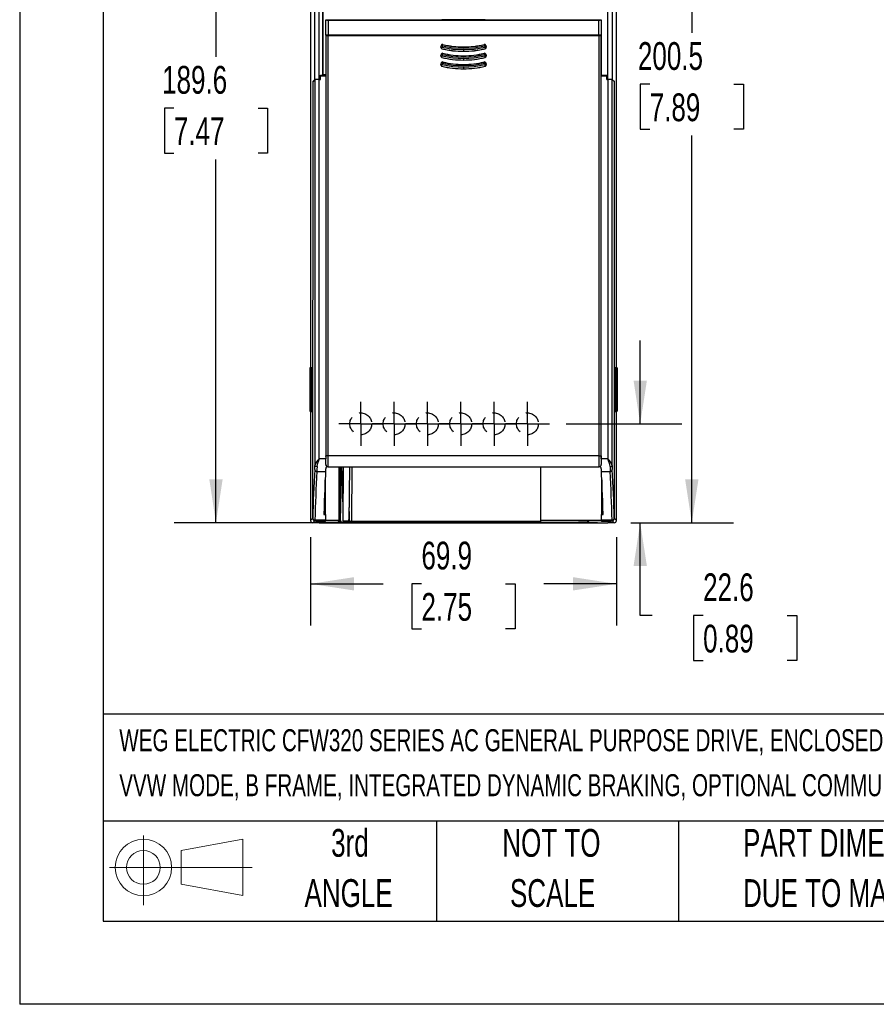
# Model space of a CAD drawing. Header units: millimetres. Extents: x 0 to 838, y 0 to 648.
# Tile 1 of 45: x 0 to 196, y 0 to 225. Entities that reach past the tile are written whole.
import ezdxf

# ---------------------------------------------------------------- set-up
doc = ezdxf.new("R2010")
doc.units = ezdxf.units.MM
doc.header["$LTSCALE"] = 3
doc.linetypes.add('CENTERX2', pattern=[20.32, 12.7, -2.54, 2.54, -2.54])
doc.linetypes.add('HIDDEN', pattern=[1.905, 1.27, -0.635])
for name, color, linetype in [('CENTER', 40, 'CENTERX2'), ('HIDDEN', 102, 'HIDDEN'), ('SLD-DEFPOINTS', 7, 'Continuous')]:
    doc.layers.add(name, color=color, linetype=linetype)
doc.layers.add('DIMENSIONS', color=140, linetype='Continuous', lineweight=25)
doc.layers.add('TEXT', color=140, linetype='Continuous', lineweight=25)
doc.styles.add('SLDTEXTSTYLE0', font='TXT', dxfattribs={"width": 0.7})
doc.dimstyles.new('SLDDIMSTYLE0', dxfattribs={"dimtxt": 6.474023, "dimasz": 9.906, "dimexe": 0, "dimexo": 0.0625, "dimgap": 1.618506, "dimtad": 0, "dimtih": 1, "dimtoh": 1, "dimrnd": 1e-09, "dimzin": 12, "dimdsep": 46, "dimtxsty": 'SLDTEXTSTYLE0', "dimsah": 1, "dimcen": 0.09, "dimadec": 0, "dimazin": 3, "dimtfac": 1, "dimtofl": 0, "dimtmove": 0, "dimatfit": 3, "dimfxl": 0, "dimfrac": 2, "dimtolj": 1, "dimtzin": 12, "dimarcsym": 0})
doc.dimstyles.new('SLDDIMSTYLE1', dxfattribs={"dimtxt": 6.474023, "dimasz": 9.906, "dimexe": 0, "dimexo": 0.0625, "dimgap": 1.618506, "dimtad": 0, "dimtih": 1, "dimtoh": 1, "dimrnd": 1e-09, "dimzin": 12, "dimdsep": 46, "dimtxsty": 'SLDTEXTSTYLE0', "dimsah": 1, "dimcen": 0.09, "dimadec": 0, "dimazin": 3, "dimtfac": 1, "dimtmove": 0, "dimatfit": 0, "dimfxl": 0, "dimfrac": 2, "dimtolj": 1, "dimtzin": 12, "dimarcsym": 0})

# ---------------------------------------------------------------- blocks, each defined once
blk = doc.blocks.new('Block11')
at = {"color": 7, "linetype": 'Continuous', "lineweight": 18}
for p, q in [((7.77, 15.93), (7.77, 0)), ((16.44, 12.5), (30.53, 15.1)), ((30.53, 15.1), (30.53, 2.19)), ((16.44, 4.79), (16.44, 12.5)), ((0, 8.65), (32.62, 8.65)), ((16.44, 4.79), (30.53, 2.19))]:
    blk.add_line(p, q, dxfattribs=at)
for radius in [6.45, 3.86]:
    blk.add_circle((7.77, 8.65), radius, dxfattribs=at)
blk = doc.blocks.new('Block12')
at = {"layer": 'SLD-DEFPOINTS'}
blk.add_blockref('Block11', (0, 0), dxfattribs=at)
blk = doc.blocks.new('SW_NOTE_0')
at = {"layer": 'TEXT', "color": 0, "linetype": 'CENTERX2', "lineweight": 18, "attachment_point": 1, "style": 'SLDTEXTSTYLE0'}
for s, insert, char_height in [('WEG ELECTRIC CFW320 SERIES AC GENERAL PURPOSE DRIVE, ENCLOSED, 460 VAC, 5HP WITH 3-PHASE INPUT, SVC, V/Hz OR', (0, 6.49), 5.03477), ('VVW MODE, B FRAME, INTEGRATED DYNAMIC BRAKING, OPTIONAL COMMUNICATION AND I/O MODULES AVAILABLE', (0, -3.79), 5.0348)]:
    blk.add_mtext(s, dxfattribs=dict(at, insert=insert, char_height=char_height))
blk = doc.blocks.new('SW_NOTE_0_3')
at = {"layer": 'TEXT', "color": 0, "linetype": 'CENTERX2', "lineweight": 18, "char_height": 6.35, "attachment_point": 1, "style": 'SLDTEXTSTYLE0'}
for s, insert in [('PART DIMENSIONS MAY DIFFER SLIGHTLY', (0, 8.19)), ("DUE TO MANUFACTURER'S VARIANCES", (0, -3.28))]:
    blk.add_mtext(s, dxfattribs=dict(at, insert=insert))
blk = doc.blocks.new('SW_NOTE_0_4')
at = {"layer": 'TEXT', "color": 0, "linetype": 'CENTERX2', "lineweight": 18, "char_height": 6.35, "attachment_point": 2, "style": 'SLDTEXTSTYLE0'}
for s, insert in [('NOT TO', (15.78, 8.19)), ('SCALE', (16.06, -3.28))]:
    blk.add_mtext(s, dxfattribs=dict(at, insert=insert))
blk = doc.blocks.new('SW_NOTE_0_5')
at = {"layer": 'TEXT', "color": 0, "linetype": 'CENTERX2', "lineweight": 18, "char_height": 6.35, "attachment_point": 2, "style": 'SLDTEXTSTYLE0'}
for s, insert in [('3rd', (6.95, 8.19)), ('ANGLE', (6.65, -3.28))]:
    blk.add_mtext(s, dxfattribs=dict(at, insert=insert))
blk = doc.blocks.new('_D')
at = {"layer": 'DIMENSIONS'}
for p, q in [((107.22, 299.76), (35.35, 299.76)), ((44.87, 299.76), (44.87, 216.69)), ((35.25, 204.95), (33.08, 204.95)), ((33.08, 204.95), (33.08, 194.66)), ((54.49, 204.95), (56.67, 204.95)), ((56.67, 204.95), (56.67, 194.66)), ((33.08, 194.66), (35.25, 194.66)), ((56.67, 194.66), (54.49, 194.66)), ((44.87, 110.14), (44.87, 193.21)), ((132.12, 110.14), (35.35, 110.14))]:
    blk.add_line(p, q, dxfattribs=at)
for points in [[(44.87, 299.76), (43.35, 289.85), (46.4, 289.85)], [(44.87, 110.14), (46.4, 120.05), (43.35, 120.05)]]:
    blk.add_solid(points, dxfattribs=at)
at = {"layer": 'DIMENSIONS', "char_height": 6.35, "attachment_point": 1, "style": 'SLDTEXTSTYLE0'}
for s, insert in [('189.6', (32.56, 214.59)), ('7.47', (35.25, 202.85))]:
    blk.add_mtext(s, dxfattribs=dict(at, insert=insert))
blk = doc.blocks.new('_D_1')
at = {"layer": 'DIMENSIONS'}
for p, q in [((141.85, 132.74), (141.85, 151.79)), ((124.92, 132.74), (151.38, 132.74)), ((139.74, 110.14), (151.38, 110.14)), ((141.85, 88.92), (141.85, 110.14)), ((144.56, 88.92), (141.85, 88.92)), ((156.23, 88.92), (154.05, 88.92)), ((154.05, 88.92), (154.05, 78.63)), ((175.47, 88.92), (177.64, 88.92)), ((177.64, 88.92), (177.64, 78.63)), ((154.05, 78.63), (156.23, 78.63)), ((177.64, 78.63), (175.47, 78.63))]:
    blk.add_line(p, q, dxfattribs=at)
for points in [[(141.85, 132.74), (143.38, 142.65), (140.33, 142.65)], [(141.85, 110.14), (140.33, 100.23), (143.38, 100.23)]]:
    blk.add_solid(points, dxfattribs=at)
at = {"layer": 'DIMENSIONS', "char_height": 6.35, "attachment_point": 1, "style": 'SLDTEXTSTYLE0'}
for s, insert in [('22.6', (156.23, 98.55)), ('0.89', (156.23, 86.81))]:
    blk.add_mtext(s, dxfattribs=dict(at, insert=insert))
blk = doc.blocks.new('_D_2')
at = {"layer": 'DIMENSIONS'}
for p, q in [((66.49, 106.83), (66.49, 86.64)), ((136.43, 106.83), (136.43, 86.64)), ((66.49, 96.16), (83.07, 96.16)), ((91.84, 96.16), (89.67, 96.16)), ((89.67, 96.16), (89.67, 85.87)), ((111.08, 96.16), (113.25, 96.16)), ((113.25, 96.16), (113.25, 85.87)), ((136.43, 96.16), (119.85, 96.16)), ((89.67, 85.87), (91.84, 85.87)), ((113.25, 85.87), (111.08, 85.87))]:
    blk.add_line(p, q, dxfattribs=at)
for points in [[(66.49, 96.16), (76.4, 94.64), (76.4, 97.68)], [(136.43, 96.16), (126.52, 97.68), (126.52, 94.64)]]:
    blk.add_solid(points, dxfattribs=at)
at = {"layer": 'DIMENSIONS', "char_height": 6.35, "attachment_point": 1, "style": 'SLDTEXTSTYLE0'}
for s, insert in [('69.9', (91.84, 105.8)), ('2.75', (91.84, 94.06))]:
    blk.add_mtext(s, dxfattribs=dict(at, insert=insert))
blk = doc.blocks.new('_D_3')
at = {"layer": 'DIMENSIONS'}
for p, q in [((111.97, 310.66), (163.17, 310.66)), ((153.64, 310.66), (153.64, 222.14)), ((144.02, 210.4), (141.85, 210.4)), ((141.85, 210.4), (141.85, 200.11)), ((163.26, 210.4), (165.44, 210.4)), ((165.44, 210.4), (165.44, 200.11)), ((141.85, 200.11), (144.02, 200.11)), ((153.64, 110.14), (153.64, 198.66)), ((165.44, 200.11), (163.26, 200.11)), ((139.74, 110.14), (163.17, 110.14))]:
    blk.add_line(p, q, dxfattribs=at)
for points in [[(153.64, 310.66), (152.12, 300.75), (155.17, 300.75)], [(153.64, 110.14), (155.17, 120.05), (152.12, 120.05)]]:
    blk.add_solid(points, dxfattribs=at)
at = {"layer": 'DIMENSIONS', "char_height": 6.35, "attachment_point": 1, "style": 'SLDTEXTSTYLE0'}
for s, insert in [('200.5', (141.33, 220.03)), ('7.89', (144.02, 208.3))]:
    blk.add_mtext(s, dxfattribs=dict(at, insert=insert))
blk = doc.blocks.new('SW_CENTERMARKSYMBOL_6')
at = {"layer": 'CENTER', "color": 0}
for p, q in [((0, 2.54), (0, 5.04)), ((0, 0), (0, 2.54)), ((-2.54, 0), (-5.04, 0)), ((0, 0), (-2.54, 0)), ((0, 0), (0, -2.54)), ((0, 0), (2.54, 0)), ((2.54, 0), (5.04, 0)), ((0, -2.54), (0, -5.04))]:
    blk.add_line(p, q, dxfattribs=at)
blk = doc.blocks.new('SW_CENTERMARKSYMBOL_7')
at = {"layer": 'CENTER', "color": 0}
for p, q in [((0, 2.54), (0, 5.04)), ((0, 0), (0, 2.54)), ((-2.54, 0), (-5.04, 0)), ((0, 0), (-2.54, 0)), ((0, 0), (0, -2.54)), ((0, 0), (2.54, 0)), ((2.54, 0), (5.04, 0)), ((0, -2.54), (0, -5.04))]:
    blk.add_line(p, q, dxfattribs=at)
blk = doc.blocks.new('SW_CENTERMARKSYMBOL_8')
at = {"layer": 'CENTER', "color": 0}
for p, q in [((0, 2.54), (0, 5.04)), ((0, 0), (0, 2.54)), ((-2.54, 0), (-5.04, 0)), ((0, 0), (-2.54, 0)), ((0, 0), (0, -2.54)), ((0, 0), (2.54, 0)), ((2.54, 0), (5.04, 0)), ((0, -2.54), (0, -5.04))]:
    blk.add_line(p, q, dxfattribs=at)
blk = doc.blocks.new('SW_CENTERMARKSYMBOL_9')
at = {"layer": 'CENTER', "color": 0}
for p, q in [((0, 2.54), (0, 5.04)), ((0, 0), (0, 2.54)), ((-2.54, 0), (-5.04, 0)), ((0, 0), (-2.54, 0)), ((0, 0), (0, -2.54)), ((0, 0), (2.54, 0)), ((2.54, 0), (5.04, 0)), ((0, -2.54), (0, -5.04))]:
    blk.add_line(p, q, dxfattribs=at)
blk = doc.blocks.new('SW_CENTERMARKSYMBOL_10')
at = {"layer": 'CENTER', "color": 0}
for p, q in [((0, 2.54), (0, 5.04)), ((0, 0), (0, 2.54)), ((-2.54, 0), (-5.04, 0)), ((0, 0), (-2.54, 0)), ((0, 0), (0, -2.54)), ((0, 0), (2.54, 0)), ((2.54, 0), (5.04, 0)), ((0, -2.54), (0, -5.04))]:
    blk.add_line(p, q, dxfattribs=at)
blk = doc.blocks.new('SW_CENTERMARKSYMBOL_11')
at = {"layer": 'CENTER', "color": 0}
for p, q in [((0, 2.54), (0, 5.04)), ((0, 0), (0, 2.54)), ((-2.54, 0), (-5.04, 0)), ((0, 0), (-2.54, 0)), ((0, 0), (0, -2.54)), ((0, 0), (2.54, 0)), ((2.54, 0), (5.04, 0)), ((0, -2.54), (0, -5.04))]:
    blk.add_line(p, q, dxfattribs=at)

msp = doc.modelspace()

# ---------------------------------------------------------------- linework, layer by layer
at = {"color": 7, "linetype": 'Continuous'}
for p in [(0.007, 647.708), (838.207, 0.008)]:
    msp.add_line(p, (0.007, 0.008), dxfattribs=at)
for p, q in [((66.49, 286.643), (66.49, 145.517)), ((136.429, 145.517), (136.429, 286.643)), ((69.285, 212.523), (69.285, 271.744)), ((69.303, 271.743), (69.303, 212.541)), ((67.468, 211.493), (67.468, 252.359)), ((68.468, 211.51), (68.472, 252.851)), ((134.451, 211.51), (134.449, 252.608)), ((135.451, 252.359), (135.451, 211.493)), ((132.38, 225.228), (132.38, 225.102)), ((69.977, 225.102), (69.995, 225.093)), ((69.977, 225.102), (96.477, 225.102)), ((69.977, 221.619), (69.977, 225.102)), ((69.995, 221.628), (69.995, 225.093)), ((70.495, 225.089), (70.495, 221.632)), ((70.495, 225.089), (132.425, 225.089)), ((96.49, 225.095), (96.477, 225.102)), ((106.429, 225.095), (96.49, 225.095)), ((106.442, 225.102), (106.429, 225.095)), ((106.442, 225.102), (132.38, 225.102)), ((132.38, 225.11), (132.96, 225.11)), ((132.425, 221.632), (132.425, 225.089)), ((132.925, 225.093), (132.96, 225.11)), ((132.925, 225.093), (132.925, 221.628)), ((132.96, 225.11), (132.96, 221.61)), ((69.977, 221.619), (69.995, 221.628)), ((96.477, 221.619), (69.977, 221.619)), ((70.007, 221.552), (70.025, 221.543)), ((70.025, 221.543), (70.025, 125.447)), ((132.425, 221.632), (70.495, 221.632)), ((70.525, 125.447), (70.525, 221.539)), ((70.525, 221.539), (132.395, 221.539)), ((97.442, 221.552), (82.477, 221.552)), ((96.477, 221.619), (96.482, 221.622)), ((96.482, 221.622), (106.437, 221.622)), ((120.442, 221.552), (105.477, 221.552)), ((106.437, 221.622), (106.442, 221.619)), ((132.38, 221.619), (106.442, 221.619)), ((132.38, 221.552), (132.38, 221.619)), ((132.38, 221.602), (132.951, 221.602)), ((132.93, 221.56), (132.38, 221.56)), ((132.395, 221.539), (132.395, 125.447)), ((132.895, 221.543), (132.93, 221.56)), ((132.895, 125.447), (132.895, 221.543)), ((132.96, 221.61), (132.925, 221.628)), ((132.93, 212.36), (132.93, 221.56)), ((132.96, 221.61), (132.951, 221.602)), ((132.951, 212.493), (132.951, 221.602)), ((132.96, 221.61), (132.96, 212.51)), ((96.385, 219.272), (96.285, 218.884)), ((96.299, 218.893), (96.285, 218.884)), ((96.299, 218.893), (96.393, 219.259)), ((96.589, 218.818), (96.299, 218.893)), ((96.393, 219.259), (96.385, 219.272)), ((96.683, 219.184), (96.393, 219.259)), ((96.504, 218.518), (96.518, 218.526)), ((96.518, 218.526), (96.589, 218.818)), ((96.683, 219.184), (96.589, 218.818)), ((96.683, 219.184), (96.754, 219.475)), ((96.754, 219.475), (96.746, 219.489)), ((101.46, 218.925), (101.46, 218.914)), ((106.173, 219.489), (106.165, 219.475)), ((106.236, 219.184), (106.165, 219.475)), ((106.236, 219.184), (106.33, 218.818)), ((106.33, 218.818), (106.62, 218.893)), ((106.401, 218.526), (106.415, 218.518)), ((106.526, 219.259), (106.534, 219.272)), ((106.526, 219.259), (106.62, 218.893)), ((106.634, 218.884), (106.534, 219.272)), ((106.62, 218.893), (106.634, 218.884)), ((96.385, 217.272), (96.285, 216.884)), ((96.299, 216.893), (96.285, 216.884)), ((96.299, 216.893), (96.393, 217.259)), ((96.589, 216.818), (96.299, 216.893)), ((96.393, 217.259), (96.385, 217.272)), ((96.683, 217.184), (96.393, 217.259)), ((96.504, 216.518), (96.518, 216.526)), ((96.518, 216.526), (96.589, 216.818)), ((96.683, 217.184), (96.589, 216.818)), ((96.683, 217.184), (96.754, 217.475)), ((96.754, 217.475), (96.746, 217.489)), ((101.46, 216.925), (101.46, 216.914)), ((106.173, 217.489), (106.165, 217.475)), ((106.236, 217.184), (106.165, 217.475)), ((106.236, 217.184), (106.33, 216.818)), ((106.33, 216.818), (106.62, 216.893)), ((106.401, 216.526), (106.415, 216.518)), ((106.526, 217.259), (106.534, 217.272)), ((106.526, 217.259), (106.62, 216.893)), ((106.634, 216.884), (106.534, 217.272)), ((106.62, 216.893), (106.634, 216.884)), ((96.385, 215.272), (96.285, 214.884)), ((96.299, 214.893), (96.285, 214.884)), ((96.299, 214.893), (96.393, 215.259)), ((96.589, 214.818), (96.299, 214.893)), ((96.393, 215.259), (96.385, 215.272)), ((96.683, 215.184), (96.393, 215.259)), ((96.504, 214.518), (96.518, 214.526)), ((96.518, 214.526), (96.589, 214.818)), ((96.683, 215.184), (96.589, 214.818)), ((96.683, 215.184), (96.754, 215.475)), ((96.754, 215.475), (96.746, 215.489)), ((101.46, 214.925), (101.46, 214.914)), ((106.173, 215.489), (106.165, 215.475)), ((106.236, 215.184), (106.165, 215.475)), ((106.236, 215.184), (106.33, 214.818)), ((106.33, 214.818), (106.62, 214.893)), ((106.401, 214.526), (106.415, 214.518)), ((106.526, 215.259), (106.534, 215.272)), ((106.526, 215.259), (106.62, 214.893)), ((106.634, 214.884), (106.534, 215.272)), ((106.62, 214.893), (106.634, 214.884)), ((68.731, 211.51), (68.735, 212.51)), ((68.734, 212.338), (68.735, 212.339)), ((68.735, 212.51), (69.96, 212.51)), ((68.735, 212.463), (69.99, 212.463)), ((68.735, 212.339), (69.99, 212.36)), ((68.735, 211.51), (68.735, 212.339)), ((68.826, 212.368), (68.826, 212.463)), ((69.108, 212.368), (68.826, 212.368)), ((69.225, 212.463), (69.107, 212.345)), ((69.108, 212.368), (69.203, 212.463)), ((69.303, 212.541), (69.285, 212.523)), ((69.96, 212.523), (69.285, 212.523)), ((69.285, 212.463), (69.285, 212.348)), ((69.303, 212.541), (70.007, 212.541)), ((69.96, 212.523), (69.968, 212.506)), ((69.96, 212.51), (69.96, 212.523)), ((69.968, 212.493), (69.96, 212.51)), ((69.99, 212.506), (69.968, 212.506)), ((69.968, 212.493), (69.968, 212.506)), ((69.99, 212.493), (69.968, 212.493)), ((69.99, 212.523), (69.99, 212.36)), ((69.99, 212.36), (69.99, 124.74)), ((132.951, 212.493), (132.93, 212.493)), ((132.93, 212.463), (134.184, 212.463)), ((132.93, 124.74), (132.93, 212.36)), ((132.93, 212.36), (134.184, 212.339)), ((132.951, 212.493), (132.96, 212.51)), ((132.96, 212.51), (134.184, 212.51)), ((133.634, 212.348), (133.634, 212.463)), ((134.093, 212.368), (133.634, 212.368)), ((134.093, 212.463), (134.093, 212.368)), ((134.188, 211.51), (134.184, 212.51)), ((134.184, 212.339), (134.184, 211.51)), ((134.184, 212.339), (134.185, 212.338)), ((66.979, 211.005), (66.964, 111.115)), ((66.98, 210.983), (66.964, 111.115)), ((67.468, 211.493), (66.979, 211.005)), ((66.979, 211.005), (66.992, 211.005)), ((67.468, 211.471), (66.98, 210.983)), ((66.992, 211.005), (67.001, 211.005)), ((66.992, 211.005), (66.992, 211.005)), ((66.992, 211.005), (66.992, 210.996)), ((66.992, 211.005), (66.992, 210.995)), ((67.468, 211.471), (67.468, 123.252)), ((68.468, 211.506), (68.735, 211.51)), ((68.468, 211.51), (68.731, 211.51)), ((68.468, 124.74), (68.468, 211.506)), ((68.731, 211.51), (68.731, 211.51)), ((134.184, 211.51), (134.451, 211.506)), ((134.188, 211.51), (134.451, 211.51)), ((134.189, 211.51), (134.188, 211.51)), ((134.451, 211.506), (134.451, 124.74)), ((135.451, 211.493), (135.94, 211.005)), ((135.451, 123.252), (135.451, 211.471)), ((135.94, 210.983), (135.451, 211.471)), ((135.918, 211.005), (135.927, 211.005)), ((135.927, 211.005), (135.94, 211.005)), ((135.927, 211.005), (135.927, 211.005)), ((135.927, 210.996), (135.927, 211.005)), ((135.927, 210.995), (135.927, 211.005)), ((135.955, 111.115), (135.94, 211.005)), ((135.955, 111.115), (135.94, 210.983)), ((66.627, 145.517), (66.36, 145.517)), ((66.36, 145.517), (66.369, 145.508)), ((66.36, 145.517), (66.36, 135.643)), ((66.369, 145.508), (66.644, 145.5)), ((66.369, 135.652), (66.369, 145.508)), ((66.611, 145.517), (66.611, 145.73)), ((66.611, 145.73), (66.663, 145.73)), ((66.623, 145.73), (66.623, 145.517)), ((66.627, 145.517), (66.644, 145.5)), ((66.644, 145.5), (66.644, 135.66)), ((66.663, 145.73), (66.663, 135.43)), ((136.256, 145.73), (136.309, 145.73)), ((136.256, 135.43), (136.256, 145.73)), ((136.276, 145.5), (136.292, 145.517)), ((136.276, 145.5), (136.551, 145.508)), ((136.276, 135.66), (136.276, 145.5)), ((136.56, 145.517), (136.292, 145.517)), ((136.296, 145.517), (136.296, 145.73)), ((136.309, 145.73), (136.309, 145.517)), ((136.56, 145.517), (136.551, 145.508)), ((136.551, 145.508), (136.551, 135.652)), ((136.56, 135.643), (136.56, 145.517)), ((66.36, 135.643), (66.369, 135.652)), ((66.36, 135.643), (66.627, 135.643)), ((66.644, 135.66), (66.369, 135.652)), ((66.49, 135.643), (66.49, 110.641)), ((66.611, 135.43), (66.611, 135.643)), ((66.663, 135.43), (66.611, 135.43)), ((66.623, 135.643), (66.623, 135.43)), ((66.644, 135.66), (66.627, 135.643)), ((136.309, 135.43), (136.256, 135.43)), ((136.292, 135.643), (136.276, 135.66)), ((136.551, 135.652), (136.276, 135.66)), ((136.292, 135.643), (136.56, 135.643)), ((136.296, 135.43), (136.296, 135.643)), ((136.309, 135.643), (136.309, 135.43)), ((136.429, 110.641), (136.429, 135.643)), ((136.56, 135.643), (136.551, 135.652)), ((69.99, 124.74), (68.468, 124.74)), ((70.525, 125.447), (70.025, 125.447)), ((132.395, 125.447), (70.525, 125.447)), ((132.395, 125.447), (132.895, 125.447)), ((134.451, 124.74), (132.93, 124.74)), ((67.944, 121.837), (69.946, 121.837)), ((69.984, 123.442), (69.99, 123.448)), ((70.49, 122.948), (70.479, 122.937)), ((70.479, 122.937), (132.44, 122.937)), ((70.49, 122.948), (132.429, 122.948)), ((73.063, 110.614), (73.063, 122.937)), ((73.28, 122.937), (73.075, 111.082)), ((73.49, 117.381), (73.587, 122.996)), ((73.857, 122.994), (73.784, 117.376)), ((73.931, 110.575), (74.039, 122.937)), ((75.364, 122.937), (75.256, 110.552)), ((75.344, 110.523), (75.452, 122.937)), ((75.344, 110.553), (75.452, 122.937)), ((75.952, 122.937), (75.844, 110.509)), ((119.045, 122.937), (119.045, 110.614)), ((132.44, 122.937), (132.429, 122.948)), ((132.929, 123.448), (132.935, 123.442)), ((132.973, 121.837), (134.975, 121.837)), ((69.835, 116.641), (69.836, 119.943)), ((69.85, 120.223), (69.85, 112.036)), ((133.069, 112.036), (133.069, 120.223)), ((133.083, 119.943), (133.084, 116.641)), ((73.369, 110.587), (73.49, 117.381)), ((69.691, 116.641), (69.835, 116.641)), ((133.084, 116.641), (133.229, 116.641)), ((69.557, 112.69), (69.74, 112.69)), ((69.739, 112.036), (69.74, 112.69)), ((75.344, 112.736), (75.344, 110.27)), ((133.18, 112.69), (133.18, 112.036)), ((133.363, 112.69), (133.18, 112.69)), ((66.964, 111.115), (66.49, 110.641)), ((66.964, 111.115), (66.995, 111.146)), ((67.464, 110.615), (66.99, 110.141)), ((67.464, 110.615), (67.495, 110.646)), ((67.814, 110.615), (67.464, 110.615)), ((67.772, 110.615), (67.464, 110.615)), ((69.9, 110.724), (67.495, 110.724)), ((67.495, 110.724), (67.495, 110.646)), ((67.495, 110.646), (69.895, 110.646)), ((67.647, 110.49), (67.772, 110.615)), ((67.647, 110.49), (69.921, 110.49)), ((67.698, 110.498), (67.814, 110.615)), ((69.747, 110.498), (67.698, 110.498)), ((67.772, 110.615), (67.772, 110.615)), ((69.537, 112.036), (69.937, 112.036)), ((69.895, 110.646), (69.747, 110.498)), ((69.921, 110.503), (69.752, 110.503)), ((73.063, 110.614), (69.863, 110.614)), ((69.921, 110.503), (70.021, 110.603)), ((70.019, 110.589), (69.921, 110.49)), ((69.921, 110.503), (69.921, 110.49)), ((70.021, 110.603), (70.019, 110.589)), ((72.775, 110.589), (70.019, 110.589)), ((70.021, 110.603), (72.774, 110.603)), ((72.774, 110.603), (72.775, 110.589)), ((73.072, 110.289), (72.775, 110.589)), ((72.861, 110.601), (73.159, 110.302)), ((73.369, 110.305), (73.063, 110.614)), ((73.075, 110.883), (73.369, 110.587)), ((73.369, 110.587), (73.369, 110.305)), ((73.931, 110.575), (75.256, 110.552)), ((75.344, 110.231), (75.676, 110.388)), ((75.844, 110.509), (75.686, 110.509)), ((75.844, 110.509), (119.045, 110.509)), ((133.056, 110.614), (119.045, 110.614)), ((119.045, 110.614), (119.045, 110.23)), ((129.761, 110.302), (130.058, 110.601)), ((130.144, 110.589), (129.847, 110.289)), ((130.144, 110.589), (130.145, 110.603)), ((132.9, 110.589), (130.144, 110.589)), ((130.145, 110.603), (132.899, 110.603)), ((130.145, 110.603), (130.145, 110.603)), ((132.899, 110.603), (132.999, 110.503)), ((132.899, 110.603), (132.9, 110.589)), ((132.998, 110.49), (132.9, 110.589)), ((132.982, 112.036), (133.382, 112.036)), ((132.999, 110.503), (132.998, 110.49)), ((132.998, 110.49), (135.272, 110.49)), ((132.999, 110.503), (133.167, 110.503)), ((135.424, 110.724), (133.019, 110.724)), ((133.024, 110.646), (135.424, 110.646)), ((133.172, 110.498), (133.024, 110.646)), ((133.172, 110.498), (135.222, 110.498)), ((135.455, 110.615), (135.105, 110.615)), ((135.105, 110.615), (135.222, 110.498)), ((135.148, 110.615), (135.455, 110.615)), ((135.148, 110.615), (135.148, 110.615)), ((135.148, 110.615), (135.272, 110.49)), ((135.424, 110.646), (135.424, 110.724)), ((135.424, 110.646), (135.455, 110.615)), ((135.929, 110.141), (135.455, 110.615)), ((135.924, 111.146), (135.955, 111.115)), ((135.955, 111.115), (136.429, 110.641)), ((68.481, 110.141), (66.99, 110.141)), ((68.481, 110.141), (134.438, 110.141)), ((75.344, 110.27), (73.369, 110.305)), ((73.672, 110.293), (73.719, 110.293)), ((73.672, 110.293), (73.672, 110.279)), ((73.719, 110.279), (73.672, 110.279)), ((73.719, 110.293), (73.719, 110.279)), ((73.78, 110.292), (73.719, 110.279)), ((75.044, 110.256), (73.719, 110.279)), ((73.78, 110.292), (75.105, 110.269)), ((75.105, 110.269), (75.044, 110.256)), ((75.044, 110.226), (75.044, 110.256)), ((75.13, 110.268), (75.13, 110.239)), ((75.344, 110.23), (75.344, 110.27)), ((119.045, 110.23), (75.344, 110.23)), ((75.844, 110.212), (75.591, 110.213)), ((75.844, 110.226), (127.045, 110.226)), ((75.844, 110.226), (75.844, 110.212)), ((127.045, 110.212), (75.844, 110.212)), ((127.045, 110.226), (127.045, 110.212)), ((127.759, 110.239), (127.759, 110.268)), ((127.784, 110.269), (129.109, 110.292)), ((127.784, 110.269), (127.845, 110.256)), ((129.17, 110.279), (127.845, 110.256)), ((127.845, 110.256), (127.845, 110.226)), ((129.109, 110.292), (129.17, 110.279)), ((129.17, 110.293), (129.247, 110.293)), ((129.17, 110.293), (129.17, 110.279)), ((129.247, 110.279), (129.17, 110.279)), ((135.929, 110.141), (134.438, 110.141))]:
    msp.add_line(p, q)
at = {"flags": 128}
for points in [[(101.46, 218.236), (99.007, 218.382), (96.589, 218.818)], [(96.683, 219.184), (99.055, 218.757), (101.46, 218.614)], [(101.46, 218.614), (103.865, 218.757), (106.236, 219.184)], [(101.46, 218.614), (101.46, 218.671), (101.46, 218.726), (101.46, 218.776), (101.46, 218.821), (101.46, 218.858), (101.46, 218.887), (101.46, 218.906), (101.46, 218.914)], [(106.33, 218.818), (103.912, 218.382), (101.46, 218.236)], [(106.236, 219.184), (106.291, 219.198), (106.343, 219.212), (106.392, 219.224), (106.436, 219.236), (106.472, 219.245), (106.5, 219.252), (106.518, 219.257), (106.526, 219.259)], [(106.33, 218.818), (106.348, 218.742), (106.362, 218.683), (106.379, 218.617), (106.388, 218.578), (106.395, 218.55), (106.401, 218.526)], [(101.46, 216.236), (99.007, 216.382), (96.589, 216.818)], [(96.683, 217.184), (99.055, 216.757), (101.46, 216.614)], [(101.46, 218.236), (101.46, 218.18), (101.46, 218.125), (101.46, 218.074), (101.46, 218.03), (101.46, 217.992), (101.46, 217.964), (101.46, 217.945), (101.46, 217.937)], [(101.46, 216.614), (103.865, 216.757), (106.236, 217.184)], [(101.46, 216.614), (101.46, 216.671), (101.46, 216.726), (101.46, 216.776), (101.46, 216.821), (101.46, 216.858), (101.46, 216.887), (101.46, 216.906), (101.46, 216.914)], [(106.33, 216.818), (103.912, 216.382), (101.46, 216.236)], [(101.46, 216.236), (101.46, 216.18), (101.46, 216.125), (101.46, 216.074), (101.46, 216.03), (101.46, 215.992), (101.46, 215.964), (101.46, 215.945), (101.46, 215.937)], [(106.236, 217.184), (106.291, 217.198), (106.343, 217.212), (106.392, 217.224), (106.436, 217.236), (106.472, 217.245), (106.5, 217.252), (106.518, 217.257), (106.526, 217.259)], [(106.33, 216.818), (106.348, 216.742), (106.362, 216.683), (106.379, 216.617), (106.388, 216.578), (106.395, 216.55), (106.401, 216.526)], [(101.46, 214.236), (99.007, 214.382), (96.589, 214.818)], [(96.683, 215.184), (99.055, 214.757), (101.46, 214.614)], [(101.46, 214.614), (103.865, 214.757), (106.236, 215.184)], [(101.46, 214.614), (101.46, 214.671), (101.46, 214.726), (101.46, 214.776), (101.46, 214.821), (101.46, 214.858), (101.46, 214.887), (101.46, 214.906), (101.46, 214.914)], [(106.33, 214.818), (103.912, 214.382), (101.46, 214.236)], [(101.46, 214.236), (101.46, 214.18), (101.46, 214.125), (101.46, 214.074), (101.46, 214.03), (101.46, 213.992), (101.46, 213.964), (101.46, 213.945), (101.46, 213.937)], [(106.236, 215.184), (106.291, 215.198), (106.343, 215.212), (106.392, 215.224), (106.436, 215.236), (106.472, 215.245), (106.5, 215.252), (106.518, 215.257), (106.526, 215.259)], [(106.33, 214.818), (106.348, 214.742), (106.362, 214.683), (106.379, 214.617), (106.388, 214.578), (106.395, 214.55), (106.401, 214.526)], [(67.444, 122.321), (67.457, 122.668), (67.468, 123.252)], [(67.968, 122.954), (67.871, 122.96), (67.778, 122.978), (67.692, 123.006), (67.617, 123.043), (67.555, 123.088), (67.508, 123.139), (67.479, 123.194), (67.468, 123.252)], [(67.968, 122.954), (67.958, 122.303), (67.944, 121.837)], [(73.065, 122.937), (73.067, 115.848), (73.069, 112.657), (73.07, 111.667), (73.071, 111.081)], [(73.49, 117.381), (73.539, 119.69), (73.593, 121.308), (73.62, 121.767), (73.633, 121.909), (73.647, 121.992), (73.652, 122.009), (73.655, 122.013), (73.656, 122.015), (73.657, 122.016), (73.658, 122.016), (73.66, 122.015), (73.661, 122.014), (73.662, 122.013), (73.667, 122), (73.677, 121.945), (73.687, 121.85), (73.755, 119.715), (73.784, 117.376)], [(134.951, 122.954), (135.048, 122.96), (135.141, 122.978), (135.227, 123.006), (135.302, 123.043), (135.365, 123.088), (135.411, 123.139), (135.44, 123.194), (135.451, 123.252)], [(134.951, 122.954), (134.961, 122.303), (134.975, 121.837)], [(135.451, 123.252), (135.462, 122.668), (135.475, 122.321)], [(73.784, 117.375), (73.852, 112.34), (73.891, 111.016), (73.911, 110.686), (73.921, 110.603), (73.926, 110.582), (73.929, 110.577), (73.93, 110.575), (73.931, 110.575), (73.931, 110.575)], [(75.256, 110.552), (75.257, 110.552), (75.257, 110.552), (75.259, 110.554), (75.261, 110.56), (75.267, 110.586), (75.278, 110.688), (75.3, 111.097), (75.344, 112.736)], [(73.072, 110.928), (73.074, 110.892), (73.075, 110.883)], [(73.075, 111.082), (73.074, 111.006), (73.074, 110.943)], [(73.074, 110.943), (73.074, 110.899), (73.075, 110.883)], [(73.672, 110.279), (73.499, 110.279), (73.341, 110.28)], [(129.247, 110.293), (129.247, 110.29), (129.247, 110.287), (129.247, 110.285), (129.247, 110.283), (129.247, 110.281), (129.247, 110.28), (129.247, 110.279), (129.247, 110.279)], [(129.578, 110.28), (129.42, 110.279), (129.247, 110.279)]]:
    msp.add_lwpolyline(points, dxfattribs=at)
for centre, radius, start, end in [((70.37, 239.691), 14.603, 268.5278, 270.48951), ((132.549, 239.691), 14.603, 269.51049, 271.4722), ((70.373, 206.718), 14.915, 89.53103, 91.45167), ((132.549, 207.03), 14.603, 88.5278, 90.48951), ((96.575, 218.809), 0.299, 165.49831, 256.37589), ((96.59, 218.818), 0.301, 165.70991, 256.19607), ((96.675, 219.198), 0.299, 76.3461, 165.5443), ((96.684, 219.183), 0.301, 76.58649, 165.33553), ((101.46, 238.925), 21, 256.35174, 283.64826), ((101.46, 238.925), 20.989, 256.3835, 270), ((101.46, 238.925), 20, 256.36811, 270), ((101.46, 238.925), 20.011, 256.39953, 270), ((101.46, 238.925), 20, 270, 283.63189), ((101.46, 238.925), 20.011, 270, 283.60047), ((101.46, 238.925), 20.989, 270, 283.6165), ((106.235, 219.183), 0.301, 14.66204, 103.41594), ((106.244, 219.198), 0.299, 14.45561, 103.65351), ((106.329, 218.818), 0.301, 283.80393, 14.29008), ((106.344, 218.809), 0.299, 283.62419, 14.5015), ((96.575, 216.809), 0.299, 165.49831, 256.37589), ((96.59, 216.818), 0.301, 165.70991, 256.19607), ((96.675, 217.198), 0.299, 76.3461, 165.5443), ((96.684, 217.183), 0.301, 76.58649, 165.33553), ((101.46, 236.925), 21, 256.35174, 283.64826), ((101.46, 236.925), 20.989, 256.3835, 270), ((101.46, 236.925), 20, 256.36811, 270), ((101.46, 236.925), 20.011, 256.39953, 270), ((101.46, 236.925), 20, 270, 283.63189), ((101.46, 236.925), 20.011, 270, 283.60047), ((101.46, 236.925), 20.989, 270, 283.6165), ((106.235, 217.183), 0.301, 14.66204, 103.41594), ((106.244, 217.198), 0.299, 14.45561, 103.65351), ((106.329, 216.818), 0.301, 283.80393, 14.29008), ((106.344, 216.809), 0.299, 283.62419, 14.5015), ((96.575, 214.809), 0.299, 165.49831, 256.37589), ((96.59, 214.818), 0.301, 165.70991, 256.19607), ((96.675, 215.198), 0.299, 76.3461, 165.5443), ((96.684, 215.183), 0.301, 76.58649, 165.33553), ((101.46, 234.925), 21, 256.35174, 283.64826), ((101.46, 234.925), 20.989, 256.3835, 270), ((101.46, 234.925), 20, 256.36811, 270), ((101.46, 234.925), 20.011, 256.39953, 270), ((101.46, 234.925), 20, 270, 283.63189), ((101.46, 234.925), 20.011, 270, 283.60047), ((101.46, 234.925), 20.989, 270, 283.6165), ((106.235, 215.183), 0.301, 14.66204, 103.41594), ((106.244, 215.198), 0.299, 14.45561, 103.65351), ((106.329, 214.818), 0.301, 283.80393, 14.29008), ((106.344, 214.809), 0.299, 283.62419, 14.5015), ((68.224, 196.588), 14.925, 89.06287, 92.90253), ((134.696, 196.588), 14.925, 87.09747, 90.93713), ((70.815, 122.083), 3.545, 131.45698, 160.75598), ((73.658, 122.324), 5.725, 155.04115, 173.68287), ((40.179, 124.959), 29.85, 357.09747, 0.93713), ((33.228, 124.709), 37.304, 357.29367, 1.13395), ((176.49, 124.802), 44.1, 179.16203, 182.41035), ((162.74, 124.959), 29.85, 179.06287, 182.90253), ((132.101, 122.081), 3.549, 19.26245, 48.52458), ((129.261, 122.324), 5.725, 6.31726, 24.95872), ((385.566, 103.958), 318.651, 176.69637, 178.70736), ((67.938, 122.331), 0.495, 181.24605, 270.62604), ((381.505, 103.618), 314.09, 176.67464, 178.70358), ((70.468, 122.435), 0.502, 89.2582, 177.17078), ((70.482, 123.434), 0.497, 179.07582, 269.13683), ((70.49, 123.448), 0.5, 180.02044, 269.97956), ((132.429, 123.448), 0.5, 270.02044, 359.97956), ((132.438, 123.433), 0.497, 270.78832, 0.99902), ((132.453, 122.437), 0.5, 2.65533, 90.9157), ((134.981, 122.331), 0.495, 269.37396, 358.75395), ((-194.26, 102.985), 329.774, 1.34467, 3.27711), ((-182.644, 103.958), 318.648, 1.29263, 3.30364), ((66.99, 110.641), 0.5, 180.00536, 269.99464), ((67.464, 111.115), 0.5, 179.9825, 270.00004), ((67.466, 111.196), 0.473, 186.07933, 273.5683), ((67.496, 111.146), 0.5, 180.02044, 269.97956), ((72.795, 109.547), 1.056, 86.37948, 91.09563), ((72.775, 110.889), 0.3, 270.01766, 286.74721), ((73.071, 111.105), 0.024, 269.35862, 279.37804), ((80.595, 111.079), 7.524, 179.98413, 181.15268), ((72.924, 110.948), 0.15, 352.32423, 357.97779), ((75.616, 112.989), 2.481, 263.71144, 271.61751), ((74.807, 110.515), 0.879, 351.67084, 359.63078), ((74.267, 112.502), 2.541, 303.68372, 308.34985), ((130.13, 109.311), 1.292, 89.32501, 93.1854), ((130.144, 110.889), 0.3, 253.25279, 269.98234), ((135.453, 111.196), 0.473, 266.4316, 353.92078), ((135.424, 111.146), 0.5, 270.02044, 359.97956), ((135.455, 111.115), 0.5, 270.0019, 0.01555), ((135.929, 110.641), 0.5, 270.00536, 359.99464), ((73.072, 110.589), 0.3, 270.01766, 286.74721), ((73.301, 113.242), 2.962, 265.57499, 270.78208), ((73.351, 112.719), 2.425, 265.45569, 270.90125), ((73.337, 110.381), 0.101, 272.12564, 300.53915), ((73.66, 135.026), 24.733, 269.37146, 270.02735), ((73.723, 106.585), 3.708, 89.11393, 90.05766), ((75.044, 110.556), 0.3, 269.99996, 286.72857), ((75.044, 110.526), 0.3, 269.99996, 286.72857), ((75.481, 116.998), 6.786, 266.30228, 270.92287), ((75.108, 110.055), 0.215, 84.20943, 90.96498), ((75.534, 116.836), 6.609, 266.49666, 270.7284), ((75.586, 110.255), 0.0426, 276.2161, 318.49172), ((75.841, 149.169), 38.943, 269.6718, 270.00368), ((127.249, 119.003), 8.78, 268.67107, 273.32931), ((127.245, 121.676), 11.465, 269.00091, 272.99939), ((127.78, 110.055), 0.215, 89.03502, 95.79057), ((127.845, 110.556), 0.3, 253.27143, 270.00004), ((127.845, 110.526), 0.3, 253.27143, 270.00004), ((129.166, 106.585), 3.708, 89.94234, 90.88607), ((129.253, 136.148), 25.855, 269.98687, 270.61431), ((129.56, 112.972), 2.678, 269.35663, 274.28643), ((129.582, 110.381), 0.101, 239.46085, 267.87436), ((129.619, 113.23), 2.95, 269.2074, 274.43552), ((129.847, 110.589), 0.3, 253.25279, 269.98234)]:
    msp.add_arc(centre, radius, start, end)
for centre, major_axis, ratio, start_param, end_param in [((70.525, 221.543), (0.5, 0), 0.0087269, 3.1590459, 4.712389), ((132.395, 221.543), (0.5, 0), 0.0087269, 4.712389, 6.265732), ((68.685, 212.631), (0.214, 0.214), 0.9826973, 4.1521695, 4.4238542), ((134.234, 212.631), (0.214, -0.214), 0.9826973, 5.0009238, 5.2726085), ((68.468, 211.489), (1, 0.017), 0.0171451, 1.5704969, 3.12384), ((134.451, 211.489), (1, -0.017), 0.0171451, 0.0177527, 1.5710957), ((69.937, 124.74), (0, 3), 0.0174551, 4.2648887, 4.712389), ((132.982, 124.74), (0, 3), 0.0174551, 1.5707963, 2.0182966), ((70.342, 34.744), (0, 90), 0.0174551, 0.254851, 0.5378657), ((69.933, 124.74), (0, 3), 0.0174551, 3.3964436, 3.8489823), ((70.354, 123.312), (0.503, -0.168), 0.6670188, 5.1660601, 5.1755976), ((132.565, 123.312), (0.503, 0.168), 0.6670188, 4.2491803, 4.2587178), ((132.986, 124.74), (0, 3), 0.0174551, 2.434203, 2.8867417), ((132.577, 34.744), (0, 90), 0.0174551, 5.7453196, 6.0283343), ((67.464, 111.115), (0.08, 0.494), 0.9995184, 1.7316716, 3.3021633), ((67.698, 110.798), (0, 0.3), 0.0174524, 2.6209412, 3.1590433), ((69.895, 111.146), (0, 0.5), 0.0174551, 3.1590459, 3.7072719), ((70.742, 34.744), (0, 90), 0.0174551, 0.537863, 0.5656793), ((132.177, 34.744), (0, 90), 0.0174551, 5.717506, 5.7453223), ((133.024, 111.146), (0, 0.5), 0.0174551, 2.5759134, 3.1241394), ((135.222, 110.798), (0, 0.3), 0.0174524, 3.124142, 3.6622441), ((135.455, 111.115), (-0.08, 0.494), 0.9995184, 2.981022, 4.5515137)]:
    msp.add_ellipse(centre, major_axis=major_axis, ratio=ratio, start_param=start_param, end_param=end_param)
at = {"layer": 'HIDDEN'}
for centre in [(77.97, 132.74), (85.59, 132.74), (93.21, 132.74), (100.83, 132.74), (108.45, 132.74), (116.07, 132.74)]:
    msp.add_circle(centre, 2.5, dxfattribs=at)
at = {"layer": 'TEXT'}
for p, q in [((19.05, 628.65), (19.05, 19.05)), ((819.15, 66.378), (19.05, 66.378)), ((819.15, 41.91), (19.05, 41.91)), ((95.25, 41.91), (95.25, 19.05)), ((150.635, 41.91), (150.635, 19.05)), ((19.05, 19.05), (819.15, 19.05))]:
    msp.add_line(p, q, dxfattribs=at)

# ---------------------------------------------------------------- block references
at = {"layer": 'CENTER'}
for name, p in [('SW_CENTERMARKSYMBOL_6', (77.97, 132.74)), ('SW_CENTERMARKSYMBOL_7', (85.59, 132.74)), ('SW_CENTERMARKSYMBOL_8', (93.21, 132.74)), ('SW_CENTERMARKSYMBOL_9', (100.83, 132.74)), ('SW_CENTERMARKSYMBOL_10', (108.45, 132.74)), ('SW_CENTERMARKSYMBOL_11', (116.07, 132.74))]:
    msp.add_blockref(name, p, dxfattribs=at)
at = {"layer": 'SLD-DEFPOINTS'}
msp.add_blockref('Block12', (20.514, 22.662), dxfattribs=at)
at = {"layer": 'TEXT', "linetype": 'CENTERX2', "lineweight": 18}
for name, p in [('SW_NOTE_0', (22.765, 56.42)), ('SW_NOTE_0_5', (68.542, 31.906)), ('SW_NOTE_0_4', (105.772, 31.906)), ('SW_NOTE_0_3', (165.358, 31.906))]:
    msp.add_blockref(name, p, dxfattribs=at)

# ---------------------------------------------------------------- dimensions: what is measured, and where the dimension line sits
at = {"layer": 'DIMENSIONS'}
for base, p1, p2, angle, dimstyle, picture, middle in [((153.642, 310.658), (135.929, 110.141), (108.16, 310.658), 270, 'SLDDIMSTYLE0', '_D_3', (153.642, 210.399)), ((44.873, 110.141), (111.03, 299.76), (135.929, 110.141), 90, 'SLDDIMSTYLE0', '_D', (44.873, 204.951)), ((141.855, 110.141), (121.11, 132.74), (135.929, 110.141), 90, 'SLDDIMSTYLE1', '_D_1', (141.855, 88.916))]:
    dim = msp.add_linear_dim(base=base, p1=p1, p2=p2, angle=angle, dimstyle=dimstyle, dxfattribs=at)
    dim.commit()
    dim.dimension.update_dxf_attribs({"geometry": picture, "text_midpoint": middle, "dimtype": 160})
dim = msp.add_linear_dim(base=(136.429, 96.16), p1=(66.49, 110.641), p2=(136.429, 110.641), dimstyle='SLDDIMSTYLE0', dxfattribs=at)
dim.commit()
dim.dimension.update_dxf_attribs({"geometry": '_D_2', "text_midpoint": (101.46, 96.16), "dimtype": 160})

doc.saveas('drawing.dxf')
